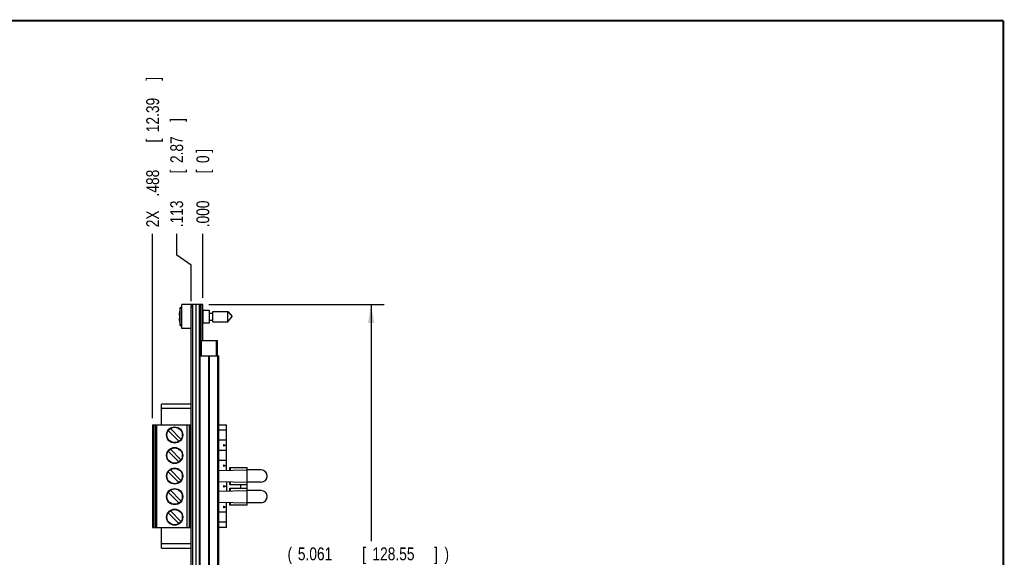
# Model space of a CAD drawing. Header units: inches. Extents: x 0.2 to 16.8, y 0.1 to 10.8.
# Tile 10 of 10: x 7.2 to 16.8, y 5.5 to 10.8. Entities that reach past the tile are written whole.
import ezdxf

# ---------------------------------------------------------------- set-up
doc = ezdxf.new("R2010")
doc.units = ezdxf.units.IN
doc.header["$LTSCALE"] = 0.935
doc.header["$MEASUREMENT"] = 0
doc.layers.get('0').update_dxf_attribs({"linetype": 'CONTINUOUS'})
doc.layers.add('DIMENSIONS', color=7, linetype='CONTINUOUS')
doc.styles.get("Standard").update_dxf_attribs({"font": 'txt', "width": 0.8})
doc.dimstyles.new('DIMSTYLE_1', dxfattribs={"dimtxt": 0.125, "dimasz": 0.18, "dimexe": 0.18, "dimexo": 0.0625, "dimgap": 0.09, "dimtad": 0, "dimtih": 1, "dimtoh": 1, "dimdec": 3, "dimzin": 4, "dimdsep": 46, "dimtxsty": 'STANDARD', "dimblk": '_FILLED', "dimblk1": '_FILLED', "dimblk2": '_FILLED', "dimcen": 0.09, "dimadec": 0, "dimazin": 0, "dimtp": 0.01, "dimtm": 0.01, "dimtfac": 1, "dimtdec": 3, "dimtofl": 0, "dimtmove": 0, "dimatfit": 3, "dimldrblk": '_FILLED', "dimfxl": 1, "dimtolj": 1, "dimtzin": 4, "dimarcsym": 0})
doc.dimstyles.new('DIMSTYLE_2', dxfattribs={"dimtxt": 0.125, "dimasz": 0.18, "dimexe": 0.18, "dimexo": 0.0625, "dimgap": 0.09, "dimtad": 0, "dimtih": 1, "dimtoh": 1, "dimdec": 3, "dimzin": 4, "dimdsep": 46, "dimtxsty": 'STANDARD', "dimblk": '_FILLED', "dimblk1": '_FILLED', "dimblk2": '_FILLED', "dimcen": 0.09, "dimadec": 0, "dimazin": 0, "dimtp": 0.01, "dimtm": 0.01, "dimtfac": 1, "dimtdec": 3, "dimtofl": 0, "dimtmove": 0, "dimatfit": 3, "dimldrblk": '_FILLED', "dimfxl": 1, "dimtolj": 1, "dimtzin": 4, "dimarcsym": 0})

# ---------------------------------------------------------------- blocks, each defined once
blk = doc.blocks.new('_FILLED')
at = {"color": 0, "linetype": 'BYBLOCK'}
blk.add_solid([(0, 0), (-1, 0.174), (-1, -0.174)], dxfattribs=at)
blk = doc.blocks.new('*D12')
at = {"layer": 'DIMENSIONS', "color": 2, "linetype": 'CONTINUOUS'}
for p, q in [((9.0271, 7.9988), (10.7306, 7.9988)), ((10.6056, 7.9988), (10.6056, 5.697)), ((10.6056, 2.9378), (10.6056, 5.447)), ((9.0271, 2.9378), (10.7306, 2.9378))]:
    blk.add_line(p, q, dxfattribs=at)
at = {"layer": 'DIMENSIONS', "color": 2, "linetype": 'CONTINUOUS', "xscale": 0.18, "yscale": 0.18, "zscale": 0.18}
for p, rotation in [((10.6056, 7.9988), 90), ((10.6056, 2.9378), 270)]:
    blk.add_blockref('_FILLED', p, dxfattribs=dict(at, rotation=rotation))
at = {"layer": 'DIMENSIONS', "color": 2, "linetype": 'CONTINUOUS', "width": 0.8}
for s, p in [('(', (9.7931, 5.5095)), (')', (11.3181, 5.5095)), ('5.061', (9.8931, 5.5095)), ('[', (10.5181, 5.5095)), ('128.55', (10.6181, 5.5095)), (']', (11.2181, 5.5095))]:
    blk.add_text(s, height=0.125, dxfattribs=at).set_placement(p)
blk = doc.blocks.new('*D13')
at = {"layer": 'DIMENSIONS', "color": 2, "linetype": 'CONTINUOUS'}
for p, q in [((8.7155, 8.4767), (8.7155, 8.6863)), ((8.8566, 8.3801), (8.7155, 8.4767)), ((8.8566, 8.0313), (8.8566, 8.3801))]:
    blk.add_line(p, q, dxfattribs=at)
at = {"layer": 'DIMENSIONS', "color": 2, "linetype": 'CONTINUOUS', "width": 0.8}
for s, p in [(']', (8.778, 9.7738)), ('2.87', (8.778, 9.3738)), ('[', (8.778, 9.2738)), ('.113', (8.778, 8.7488))]:
    blk.add_text(s, height=0.125, rotation=90, dxfattribs=at).set_placement(p)
blk = doc.blocks.new('*D14')
at = {"layer": 'DIMENSIONS', "color": 2, "linetype": 'CONTINUOUS'}
blk.add_line((8.4819, 6.8913), (8.4819, 8.6863), dxfattribs=at)
at = {"layer": 'DIMENSIONS', "color": 2, "linetype": 'CONTINUOUS', "width": 0.8}
for s, p in [(']', (8.5444, 10.1738)), ('12.39', (8.5444, 9.6738)), ('[', (8.5444, 9.5738)), ('.488', (8.5444, 9.0488)), ('2X ', (8.5444, 8.7488))]:
    blk.add_text(s, height=0.125, rotation=90, dxfattribs=at).set_placement(p)
blk = doc.blocks.new('*D15')
at = {"layer": 'DIMENSIONS', "color": 2, "linetype": 'CONTINUOUS'}
blk.add_line((8.9696, 8.0613), (8.9696, 8.6863), dxfattribs=at)
at = {"layer": 'DIMENSIONS', "color": 2, "linetype": 'CONTINUOUS', "width": 0.8}
for s, p in [(']', (9.0321, 9.4738)), ('0', (9.0321, 9.3738)), ('[', (9.0321, 9.2738)), ('.000', (9.0321, 8.7488))]:
    blk.add_text(s, height=0.125, rotation=90, dxfattribs=at).set_placement(p)

msp = doc.modelspace()

# ---------------------------------------------------------------- linework, layer by layer
at = {"color": 9, "linetype": 'CONTINUOUS'}
for p, q in [((8.7502, 7.7978), (8.7502, 7.9619)), ((8.7645, 7.7861), (8.7645, 7.9736)), ((8.8716, 7.9688), (8.8566, 7.9688)), ((8.9326, 7.9988), (8.9326, 2.9378)), ((8.9696, 7.7113), (8.9646, 7.7113)), ((8.9577, 7.4988), (8.9577, 7.6488)), ((9.1016, 7.4988), (9.1016, 7.6488)), ((8.9446, 3.4988), (8.9446, 7.4988)), ((9.0265, 3.4988), (9.0265, 7.4988)), ((9.0328, 3.4988), (9.0328, 7.4988)), ((9.1147, 3.4988), (9.1147, 7.4988)), ((8.5685, 6.9895), (8.8566, 6.9895)), ((8.4898, 5.8288), (8.4898, 6.8288)), ((8.5136, 6.8288), (8.5136, 5.8288)), ((8.5214, 5.8288), (8.5214, 6.8288)), ((8.8138, 6.8288), (8.8138, 5.8288)), ((8.8566, 5.6682), (8.5685, 5.6682))]:
    msp.add_line(p, q, dxfattribs=at)
at = {"color": 7, "linetype": 'CONTINUOUS'}
for p, q in [((8.7666, 7.7628), (8.7666, 7.9968)), ((8.8716, 7.9968), (8.7666, 7.9968)), ((8.8566, 2.9478), (8.8566, 7.9888)), ((8.8716, 7.9888), (8.8566, 7.9888)), ((8.8716, 2.9378), (8.8716, 7.9988)), ((8.9696, 7.9988), (8.8716, 7.9988)), ((8.9026, 7.9988), (8.9026, 2.9378)), ((8.9446, 7.9988), (8.9446, 7.4988)), ((8.9646, 7.6488), (8.9646, 7.9988)), ((8.9696, 7.6488), (8.9696, 7.9988)), ((8.7396, 7.8936), (8.7445, 7.8936)), ((8.7445, 7.8661), (8.7396, 7.8661)), ((8.9696, 7.9423), (9.0316, 7.9423)), ((8.9716, 7.8173), (8.9716, 7.9423)), ((9.0316, 7.9423), (9.0316, 7.8173)), ((9.0316, 7.9149), (9.0653, 7.9149)), ((9.0653, 7.8306), (9.0653, 7.9291)), ((9.0653, 7.9291), (9.2134, 7.9291)), ((9.2134, 7.8306), (9.2134, 7.9291)), ((9.2134, 7.9291), (9.2547, 7.8798)), ((9.2134, 7.8306), (9.2547, 7.8798)), ((8.8566, 7.7628), (8.7666, 7.7628)), ((9.0316, 7.8173), (8.9696, 7.8173)), ((9.0316, 7.8448), (9.0653, 7.8448)), ((9.0653, 7.8306), (9.2134, 7.8306)), ((8.9476, 7.4988), (8.9476, 7.6488)), ((8.9476, 7.6488), (9.1116, 7.6488)), ((9.1116, 7.4988), (9.1116, 7.6488)), ((8.9356, 3.4988), (8.9356, 7.4988)), ((8.9356, 7.4988), (9.1236, 7.4988)), ((9.1236, 3.4988), (9.1236, 7.4988)), ((8.5685, 6.8288), (8.5685, 7.0288)), ((8.8566, 7.0288), (8.5685, 7.0288)), ((8.4819, 6.8288), (8.4819, 5.8288)), ((8.4819, 6.8288), (8.8566, 6.8288)), ((8.4937, 6.8288), (8.4937, 5.8288)), ((8.5126, 5.8288), (8.5126, 6.8288)), ((8.8374, 6.8288), (8.8374, 5.8288)), ((8.852, 5.8288), (8.852, 6.8288)), ((9.1236, 6.8288), (9.1984, 6.8288)), ((9.1984, 6.3833), (9.1984, 6.8288)), ((8.6342, 6.7708), (8.7377, 6.6674)), ((8.7572, 6.6868), (8.6537, 6.7903)), ((9.1236, 6.7783), (9.1984, 6.7783)), ((9.1984, 6.6794), (9.1236, 6.6794)), ((9.1689, 6.6368), (9.1689, 6.6209)), ((9.1689, 6.6368), (9.1984, 6.6288)), ((9.1984, 6.6288), (9.1689, 6.6209)), ((8.6342, 6.5708), (8.7377, 6.4674)), ((8.6537, 6.5903), (8.7572, 6.4868)), ((9.1984, 6.5783), (9.1236, 6.5783)), ((9.1984, 6.4794), (9.1236, 6.4794)), ((9.1689, 6.4368), (9.1689, 6.4209)), ((9.1689, 6.4368), (9.1984, 6.4288)), ((9.1984, 6.4288), (9.1689, 6.4209)), ((8.7377, 6.2674), (8.6342, 6.3708)), ((8.6537, 6.3903), (8.7572, 6.2868)), ((9.1236, 6.3815), (9.3992, 6.3879)), ((9.2319, 6.384), (9.2319, 6.4115)), ((9.2319, 6.4115), (9.3992, 6.4115)), ((9.2378, 6.3842), (9.2378, 6.4115)), ((9.3992, 6.0466), (9.3992, 6.4115)), ((9.537, 6.3879), (9.3992, 6.3879)), ((9.1236, 6.2762), (9.3992, 6.2698)), ((9.1689, 6.2368), (9.1689, 6.2209)), ((9.1689, 6.2368), (9.1984, 6.2288)), ((9.1984, 6.2288), (9.1689, 6.2209)), ((9.1984, 6.2744), (9.1984, 6.1833)), ((9.2319, 6.2462), (9.2319, 6.2737)), ((9.2319, 6.2462), (9.3992, 6.2462)), ((9.2378, 6.2462), (9.2378, 6.2735)), ((9.3402, 6.2115), (9.3402, 6.2462)), ((9.537, 6.2698), (9.3992, 6.2698)), ((8.6342, 6.1708), (8.7377, 6.0674)), ((8.6537, 6.1903), (8.7572, 6.0868)), ((9.1236, 6.1815), (9.3992, 6.1879)), ((9.2319, 6.184), (9.2319, 6.2115)), ((9.2319, 6.2115), (9.3992, 6.2115)), ((9.2378, 6.1842), (9.2378, 6.2115)), ((9.537, 6.1879), (9.3992, 6.1879)), ((9.1236, 6.0762), (9.3992, 6.0698)), ((9.1689, 6.0368), (9.1689, 6.0209)), ((9.1689, 6.0368), (9.1984, 6.0288)), ((9.1984, 5.8288), (9.1984, 6.0744)), ((9.2319, 6.0466), (9.2319, 6.0737)), ((9.3992, 6.0466), (9.2319, 6.0466)), ((9.2378, 6.0466), (9.2378, 6.0735)), ((9.537, 6.0698), (9.3992, 6.0698)), ((8.7377, 5.8674), (8.6342, 5.9708)), ((8.6537, 5.9903), (8.7572, 5.8868)), ((9.1984, 5.9783), (9.1236, 5.9783)), ((9.1984, 6.0288), (9.1689, 6.0209)), ((9.1984, 5.8794), (9.1236, 5.8794)), ((8.4819, 5.8288), (8.8566, 5.8288)), ((8.5685, 5.6288), (8.5685, 5.8288)), ((9.1984, 5.8288), (9.1236, 5.8288)), ((8.5685, 5.6288), (8.8566, 5.6288))]:
    msp.add_line(p, q, dxfattribs=at)
at = {"color": 7, "linetype": 'CONTINUOUS', "const_width": 0.02}
for points in [[(16.75, 10.7586), (0.25, 10.7586)], [(16.75, 0.2586), (16.75, 10.7586)]]:
    msp.add_lwpolyline(points, dxfattribs=at)
at = {"color": 7, "linetype": 'CONTINUOUS'}
for centre, radius in [((8.6957, 6.7288), 0.0787), ((8.6957, 6.7288), 0.0745), ((8.6957, 6.5288), 0.0787), ((8.6957, 6.5288), 0.0745), ((8.6957, 6.3288), 0.0787), ((8.6957, 6.3288), 0.0745), ((8.6957, 6.1288), 0.0787), ((8.6957, 6.1288), 0.0745), ((8.6957, 5.9288), 0.0787), ((8.6957, 5.9288), 0.0745)]:
    msp.add_circle(centre, radius, dxfattribs=at)
for centre, radius, start, end in [((9.052, 7.8798), 0.3127, 164.78807, 177.47432), ((9.052, 7.8798), 0.3127, 182.52568, 195.21193), ((9.052, 7.8798), 0.3077, 177.4337, 182.5663), ((9.537, 6.3288), 0.0591, 270, 90), ((9.537, 6.1288), 0.0591, 270, 90)]:
    msp.add_arc(centre, radius, start, end, dxfattribs=at)
for points, knots in [([(8.7502, 7.9619), (8.7504, 7.9625), (8.7508, 7.9638), (8.7517, 7.9656), (8.7528, 7.9673), (8.7541, 7.9688), (8.7555, 7.9701), (8.7571, 7.9713), (8.7588, 7.9722), (8.7607, 7.9729), (8.7626, 7.9734), (8.7639, 7.9735), (8.7645, 7.9736)], [0, 0, 0, 0, 0.101396, 0.202428, 0.303098, 0.403423, 0.503436, 0.603162, 0.702617, 0.801862, 0.900966, 1, 1, 1, 1]), ([(8.7645, 7.7861), (8.7639, 7.7862), (8.7626, 7.7863), (8.7607, 7.7868), (8.7588, 7.7875), (8.7571, 7.7884), (8.7555, 7.7896), (8.7541, 7.7909), (8.7528, 7.7924), (8.7517, 7.7941), (8.7508, 7.7959), (8.7504, 7.7972), (8.7502, 7.7978)], [0, 0, 0, 0, 0.099034, 0.198138, 0.297383, 0.396838, 0.496564, 0.596577, 0.696902, 0.797572, 0.898604, 1, 1, 1, 1])]:
    msp.add_open_spline(points, degree=3, knots=knots, dxfattribs=at)
for points in [[(8.7666, 7.9737), (8.7659, 7.9737), (8.7652, 7.9736), (8.7645, 7.9736)], [(8.7645, 7.7861), (8.7652, 7.7861), (8.7659, 7.786), (8.7666, 7.786)]]:
    msp.add_open_spline(points, degree=3, dxfattribs=at)

# ---------------------------------------------------------------- dimensions: what is measured, and where the dimension line sits
at = {"layer": 'DIMENSIONS', "color": 2, "linetype": 'CONTINUOUS'}
dim = msp.add_ordinate_dim(feature_location=(8.4819, 6.8913), offset=(0, 1.795), dtype=1, origin=(8.9696, 7.9988), text='2X <>', dimstyle='DIMSTYLE_1', dxfattribs=at)
dim.commit()
dim.dimension.update_dxf_attribs({"geometry": '*D14', "text_midpoint": (8.4819, 9.5113)})
for feature_location, offset, dtype, picture, middle in [((8.8566467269, 8.0313442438), (-0.141153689, 0.655), 0, '*D13', (8.7154930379, 9.3113442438)), ((8.9696467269, 8.0613442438), (0, 0.625), 1, '*D15', (8.9696467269, 9.1613442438))]:
    dim = msp.add_ordinate_dim(feature_location=feature_location, offset=offset, dtype=dtype, origin=(8.9696467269, 7.9988442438), dimstyle='DIMSTYLE_1', dxfattribs=at)
    dim.commit()
    dim.dimension.update_dxf_attribs({"geometry": picture, "text_midpoint": middle})
dim = msp.add_linear_dim(base=(10.6056, 2.9378), p1=(9.0271, 7.9988), p2=(9.0271, 2.9378), angle=270, text='(<>)', dimstyle='DIMSTYLE_2', dxfattribs=at)
dim.commit()
dim.dimension.update_dxf_attribs({"geometry": '*D12', "text_midpoint": (10.6056, 5.572), "dimtype": 160})

doc.saveas('drawing.dxf')
